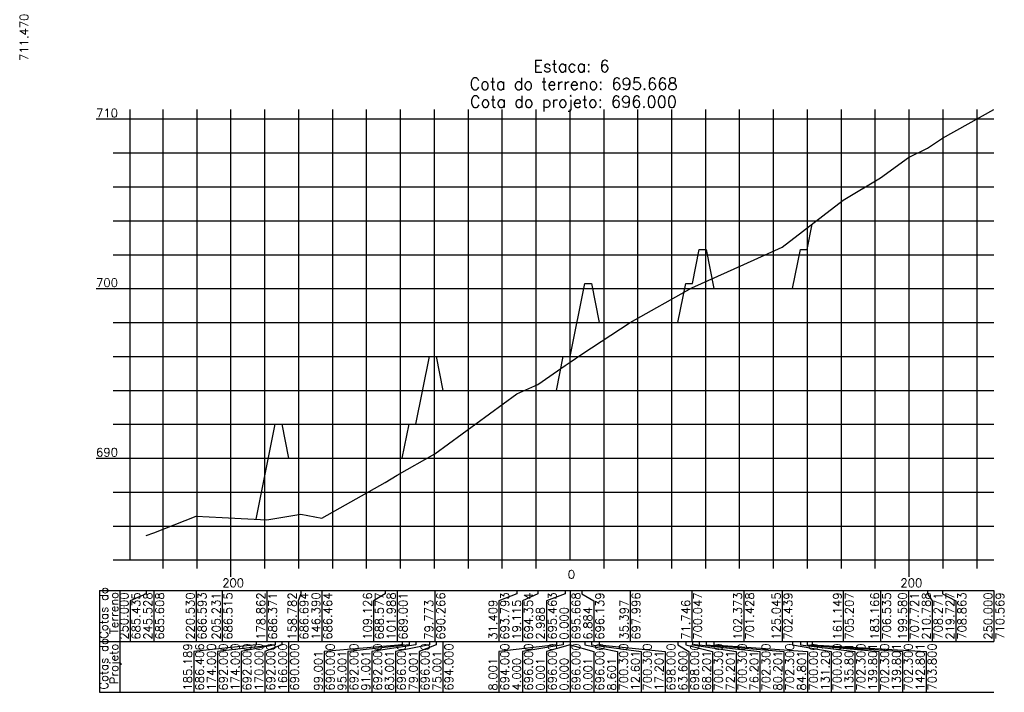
# Model space of a CAD drawing. Header units: inches. Extents: x 0 to 2148, y 0 to 1011.
# Tile 8 of 14: x 860 to 1150, y 416 to 615. Entities that reach past the tile are written whole.
import ezdxf

# ---------------------------------------------------------------- set-up
doc = ezdxf.new("R2010")
doc.units = ezdxf.units.IN
doc.header["$MEASUREMENT"] = 0
doc.linetypes.add('CONTINUO', pattern=[0])
doc.layers.add('TG', color=7, linetype='CONTINUO')
doc.styles.add('SIMPLEX', font='simplex', dxfattribs={"height": 0.2})

msp = doc.modelspace()

# ---------------------------------------------------------------- linework, layer by layer
at = {"layer": 'TG', "color": 4, "linetype": 'CONTINUO', "flags": 128}
for points in [[(892.118, 455.255), (892.118, 588.1)], [(1021.88195, 455.255), (1021.88195, 588.1)], [(882.118, 585.255), (892.118, 585.255)], [(887.118, 575.255), (892.118, 575.255)], [(887.118, 565.255), (892.118, 565.255)], [(887.118, 555.255), (892.118, 555.255)], [(887.118, 545.255), (892.118, 545.255)], [(882.118, 535.255), (892.118, 535.255)], [(887.118, 525.255), (892.118, 525.255)], [(887.118, 515.255), (892.118, 515.255)], [(887.118, 505.255), (892.118, 505.255)], [(887.118, 495.255), (892.118, 495.255)], [(882.118, 485.255), (892.118, 485.255)], [(887.118, 475.255), (892.118, 475.255)], [(887.118, 465.255), (892.118, 465.255)], [(887.118, 455.255), (892.118, 455.255)], [(892.118, 455.255), (1146.88195, 455.255)], [(901.88195, 452.755), (901.88195, 455.255)], [(911.88195, 452.755), (911.88195, 455.255)], [(921.88195, 450.255), (921.88195, 455.255)], [(931.88195, 452.755), (931.88195, 455.255)], [(941.88195, 452.755), (941.88195, 455.255)], [(951.88195, 452.755), (951.88195, 455.255)], [(961.88195, 452.755), (961.88195, 455.255)], [(971.88195, 452.755), (971.88195, 455.255)], [(981.88195, 452.755), (981.88195, 455.255)], [(991.88195, 452.755), (991.88195, 455.255)], [(1001.88195, 452.755), (1001.88195, 455.255)], [(1011.88195, 452.755), (1011.88195, 455.255)], [(1031.88195, 452.755), (1031.88195, 455.255)], [(1041.88195, 452.755), (1041.88195, 455.255)], [(1051.88195, 452.755), (1051.88195, 455.255)], [(1061.88195, 452.755), (1061.88195, 455.255)], [(1071.88195, 452.755), (1071.88195, 455.255)], [(1081.88195, 452.755), (1081.88195, 455.255)], [(1091.88195, 452.755), (1091.88195, 455.255)], [(1101.88195, 452.755), (1101.88195, 455.255)], [(1111.88195, 452.755), (1111.88195, 455.255)], [(1121.88195, 450.255), (1121.88195, 455.255)], [(1131.88195, 452.755), (1131.88195, 455.255)], [(1141.88195, 452.755), (1141.88195, 455.255)]]:
    msp.add_lwpolyline(points, dxfattribs=at)
at = {"layer": 'TG', "color": 1, "linetype": 'CONTINUO', "flags": 128}
msp.add_lwpolyline([(896.88195, 462.43), (899.118, 463.295), (911.617, 468.22), (919.26655, 467.83), (932.45085, 467.11), (942.491, 468.725), (948.687, 467.575), (967.31875, 478.14), (970.8881, 480.26), (981.99525, 486.585), (1006.17735, 504.22), (1012.32465, 507.025), (1020.38805, 512.57), (1021.88195, 513.595), (1025.3241, 515.95), (1039.58045, 525.235), (1057.75495, 535.49), (1073.06835, 542.395), (1084.4044, 547.45), (1102.4565, 561.29), (1113.465, 567.93), (1121.6717, 573.86), (1127.276, 576.61), (1131.7453, 579.57), (1146.88195, 588.1)], dxfattribs=at)
at = {"layer": 'TG', "color": 7, "linetype": 'CONTINUO', "flags": 128}
for points in [[(901.88195, 455.255), (901.88195, 588.1)], [(911.88195, 455.255), (911.88195, 588.1)], [(921.88195, 455.255), (921.88195, 588.1)], [(931.88195, 455.255), (931.88195, 588.1)], [(941.88195, 455.255), (941.88195, 588.1)], [(951.88195, 455.255), (951.88195, 588.1)], [(961.88195, 455.255), (961.88195, 588.1)], [(971.88195, 455.255), (971.88195, 588.1)], [(981.88195, 455.255), (981.88195, 588.1)], [(991.88195, 455.255), (991.88195, 588.1)], [(1001.88195, 455.255), (1001.88195, 588.1)], [(1011.88195, 455.255), (1011.88195, 588.1)], [(1031.88195, 455.255), (1031.88195, 588.1)], [(1041.88195, 455.255), (1041.88195, 588.1)], [(1051.88195, 455.255), (1051.88195, 588.1)], [(1061.88195, 455.255), (1061.88195, 588.1)], [(1071.88195, 455.255), (1071.88195, 588.1)], [(1081.88195, 455.255), (1081.88195, 588.1)], [(1091.88195, 455.255), (1091.88195, 588.1)], [(1101.88195, 455.255), (1101.88195, 588.1)], [(1111.88195, 455.255), (1111.88195, 588.1)], [(1121.88195, 455.255), (1121.88195, 588.1)], [(1131.88195, 455.255), (1131.88195, 588.1)], [(1141.88195, 455.255), (1141.88195, 588.1)], [(892.118, 585.255), (1146.88195, 585.255)], [(892.118, 575.255), (1146.88195, 575.255)], [(892.118, 565.255), (1146.88195, 565.255)], [(892.118, 555.255), (1146.88195, 555.255)], [(892.118, 545.255), (1146.88195, 545.255)], [(892.118, 535.255), (1146.88195, 535.255)], [(892.118, 525.255), (1146.88195, 525.255)], [(892.118, 515.255), (1146.88195, 515.255)], [(892.118, 505.255), (1146.88195, 505.255)], [(892.118, 495.255), (1146.88195, 495.255)], [(892.118, 485.255), (1146.88195, 485.255)], [(892.118, 475.255), (1146.88195, 475.255)], [(892.118, 465.255), (1146.88195, 465.255)], [(883.118, 446.255), (1146.88195, 446.255)], [(883.118, 446.255), (883.118, 431.255)], [(889.118, 446.255), (889.118, 431.255)], [(896.88195, 445.255), (892.118, 443.255)], [(896.88195, 446.255), (896.88195, 445.255)], [(899.118, 446.255), (899.118, 431.255)], [(911.617, 446.255), (911.617, 431.255)], [(919.26655, 446.255), (919.26655, 431.255)], [(932.45085, 446.255), (932.45085, 431.255)], [(942.491, 445.255), (941.687, 443.255)], [(942.491, 446.255), (942.491, 445.255)], [(948.687, 446.255), (948.687, 431.255)], [(967.31875, 445.255), (963.8881, 443.255)], [(967.31875, 446.255), (967.31875, 445.255)], [(970.8881, 446.255), (970.8881, 431.255)], [(981.99525, 446.255), (981.99525, 431.255)], [(1006.17735, 445.255), (1000.88195, 443.255)], [(1006.17735, 446.255), (1006.17735, 445.255)], [(1012.32465, 445.255), (1007.88195, 443.255)], [(1012.32465, 446.255), (1012.32465, 445.255)], [(1020.38805, 445.255), (1014.88195, 443.255)], [(1020.38805, 446.255), (1020.38805, 445.255)], [(1021.88195, 446.255), (1021.88195, 431.255)], [(1025.3241, 446.255), (1025.3241, 445.255)], [(1025.3241, 445.255), (1028.88195, 443.255)], [(1039.58045, 446.255), (1039.58045, 431.255)], [(1057.75495, 446.255), (1057.75495, 431.255)], [(1073.06835, 446.255), (1073.06835, 431.255)], [(1084.4044, 446.255), (1084.4044, 431.255)], [(1102.4565, 446.255), (1102.4565, 431.255)], [(1113.465, 446.255), (1113.465, 431.255)], [(1121.6717, 446.255), (1121.6717, 431.255)], [(1127.276, 446.255), (1127.276, 445.255)], [(1127.276, 445.255), (1128.6717, 443.255)], [(1131.7453, 446.255), (1131.7453, 445.255)], [(1131.7453, 445.255), (1135.6717, 443.255)], [(1146.88195, 446.255), (1146.88195, 431.255)], [(892.118, 443.255), (892.118, 431.255)], [(941.687, 443.255), (941.687, 431.255)], [(963.8881, 443.255), (963.8881, 431.255)], [(1000.88195, 443.255), (1000.88195, 431.255)], [(1007.88195, 443.255), (1007.88195, 431.255)], [(1014.88195, 443.255), (1014.88195, 431.255)], [(1028.88195, 443.255), (1028.88195, 431.255)], [(1128.6717, 443.255), (1128.6717, 431.255)], [(1135.6717, 443.255), (1135.6717, 431.255)], [(883.118, 431.255), (1146.88195, 431.255)], [(883.118, 431.255), (883.118, 416.255)], [(889.118, 431.255), (889.118, 416.255)], [(929.2873, 430.255), (910.8817, 428.255)], [(934.8817, 430.255), (917.8817, 428.255)], [(934.8817, 430.255), (924.8817, 428.255)], [(929.2873, 431.255), (929.2873, 430.255)], [(936.8817, 430.255), (931.8817, 428.255)], [(934.8817, 431.255), (934.8817, 430.255)], [(934.8817, 431.255), (934.8817, 430.255)], [(936.8817, 431.255), (936.8817, 430.255)], [(938.8817, 431.255), (938.8817, 416.255)], [(972.3817, 430.255), (949.3817, 428.255)], [(974.3817, 430.255), (956.3817, 428.255)], [(976.3817, 430.255), (963.3817, 428.255)], [(980.3817, 430.255), (970.3817, 428.255)], [(972.3817, 431.255), (972.3817, 430.255)], [(974.3817, 431.255), (974.3817, 430.255)], [(976.3817, 431.255), (976.3817, 430.255)], [(982.3817, 430.255), (977.3817, 428.255)], [(980.3817, 431.255), (980.3817, 430.255)], [(982.3817, 431.255), (982.3817, 430.255)], [(984.3817, 431.255), (984.3817, 416.255)], [(1017.8817, 430.255), (1000.88195, 428.255)], [(1019.8817, 430.255), (1007.88195, 428.255)], [(1021.8817, 430.255), (1014.88195, 428.255)], [(1017.8817, 431.255), (1017.8817, 430.255)], [(1019.8817, 431.255), (1019.8817, 430.255)], [(1021.8817, 431.255), (1021.8817, 430.255)], [(1021.88195, 431.255), (1021.88195, 416.255)], [(1021.8822, 431.255), (1021.8822, 430.255)], [(1021.8822, 430.255), (1028.88195, 428.255)], [(1026.1822, 431.255), (1026.1822, 430.255)], [(1026.1822, 430.255), (1035.88195, 428.255)], [(1028.1822, 431.255), (1028.1822, 430.255)], [(1028.1822, 430.255), (1042.88195, 428.255)], [(1030.4822, 431.255), (1030.4822, 430.255)], [(1030.4822, 430.255), (1049.88195, 428.255)], [(1053.6822, 431.255), (1053.6822, 430.255)], [(1053.6822, 430.255), (1056.88195, 428.255)], [(1055.9822, 431.255), (1055.9822, 430.255)], [(1055.9822, 430.255), (1063.88195, 428.255)], [(1057.9822, 431.255), (1057.9822, 430.255)], [(1057.9822, 430.255), (1070.88195, 428.255)], [(1059.9822, 431.255), (1059.9822, 430.255)], [(1059.9822, 430.255), (1077.88195, 428.255)], [(1061.9822, 431.255), (1061.9822, 430.255)], [(1061.9822, 430.255), (1084.88195, 428.255)], [(1064.2822, 431.255), (1064.2822, 430.255)], [(1064.2822, 430.255), (1091.88195, 428.255)], [(1087.4822, 431.255), (1087.4822, 430.255)], [(1087.4822, 430.255), (1098.88195, 428.255)], [(1089.7822, 431.255), (1089.7822, 430.255)], [(1089.7822, 430.255), (1105.88195, 428.255)], [(1091.7822, 431.255), (1091.7822, 430.255)], [(1091.7822, 431.255), (1091.7822, 430.255)], [(1091.7822, 430.255), (1112.88195, 428.255)], [(1091.7822, 430.255), (1119.88195, 428.255)], [(1093.2825, 431.255), (1093.2825, 430.255)], [(1093.2825, 430.255), (1126.88195, 428.255)], [(910.8817, 428.255), (910.8817, 416.255)], [(917.8817, 428.255), (917.8817, 416.255)], [(924.8817, 428.255), (924.8817, 416.255)], [(931.8817, 428.255), (931.8817, 416.255)], [(949.3817, 428.255), (949.3817, 416.255)], [(956.3817, 428.255), (956.3817, 416.255)], [(963.3817, 428.255), (963.3817, 416.255)], [(970.3817, 428.255), (970.3817, 416.255)], [(977.3817, 428.255), (977.3817, 416.255)], [(1000.88195, 428.255), (1000.88195, 416.255)], [(1007.88195, 428.255), (1007.88195, 416.255)], [(1014.88195, 428.255), (1014.88195, 416.255)], [(1028.88195, 428.255), (1028.88195, 416.255)], [(1035.88195, 428.255), (1035.88195, 416.255)], [(1042.88195, 428.255), (1042.88195, 416.255)], [(1049.88195, 428.255), (1049.88195, 416.255)], [(1056.88195, 428.255), (1056.88195, 416.255)], [(1063.88195, 428.255), (1063.88195, 416.255)], [(1070.88195, 428.255), (1070.88195, 416.255)], [(1077.88195, 428.255), (1077.88195, 416.255)], [(1084.88195, 428.255), (1084.88195, 416.255)], [(1091.88195, 428.255), (1091.88195, 416.255)], [(1098.88195, 428.255), (1098.88195, 416.255)], [(1105.88195, 428.255), (1105.88195, 416.255)], [(1112.88195, 428.255), (1112.88195, 416.255)], [(1119.88195, 428.255), (1119.88195, 416.255)], [(1126.88195, 428.255), (1126.88195, 416.255)], [(883.118, 416.255), (1146.88195, 416.255)]]:
    msp.add_lwpolyline(points, dxfattribs=at)
at = {"layer": 'TG', "color": 3, "linetype": 'CONTINUO', "flags": 128}
msp.add_lwpolyline([(929.2873, 467.285), (934.8817, 495.255), (934.8817, 495.255), (936.8817, 495.255), (938.8817, 485.255), (972.3817, 485.255), (974.3817, 495.255), (976.3817, 495.255), (980.3817, 515.255), (982.3817, 515.255), (984.3817, 505.255), (1017.8817, 505.255), (1019.8817, 515.255), (1021.8817, 515.255), (1021.88195, 515.255), (1021.8822, 515.255), (1026.1822, 536.755), (1028.1822, 536.755), (1030.4822, 525.255), (1053.6822, 525.255), (1055.9822, 536.755), (1057.9822, 536.755), (1059.9822, 546.755), (1061.9822, 546.755), (1064.2822, 535.255), (1087.4822, 535.255), (1089.7822, 546.755), (1091.7822, 546.755), (1091.7822, 546.755), (1093.2825, 554.255)], dxfattribs=at)

# ---------------------------------------------------------------- texts
at = {"layer": 'TG', "color": 2, "style": 'SIMPLEX'}
for s, p in [('711.470', (862.118, 602.385)), ('Cotas do', (885.618, 432.02553)), ('Terreno', (888.618, 433.40962)), ('250.000', (891.618, 431.755)), ('685.435', (895.118, 431.755)), ('245.528', (898.618, 431.755)), ('685.608', (902.118, 431.755)), ('220.530', (911.117, 431.755)), ('686.593', (914.617, 431.755)), ('205.231', (918.76655, 431.755)), ('686.515', (922.26655, 431.755)), ('178.862', (931.95085, 431.755)), ('686.371', (935.45085, 431.755)), ('158.782', (941.187, 431.755)), ('686.694', (944.687, 431.755)), ('146.390', (948.187, 431.755)), ('686.464', (951.687, 431.755)), ('109.126', (963.3881, 431.755)), ('688.577', (966.8881, 431.755)), ('101.988', (970.3881, 431.755)), ('689.001', (973.8881, 431.755)), ('79.773', (981.49525, 431.755)), ('690.266', (984.99525, 431.755)), ('31.409', (1000.38195, 431.755)), ('693.793', (1003.88195, 431.755)), ('19.115', (1007.38195, 431.755)), ('694.354', (1010.88195, 431.755)), ('695.463', (1017.88195, 431.755)), ('695.668', (1024.88195, 431.755)), ('696.139', (1031.88195, 431.755)), ('35.397', (1039.08045, 431.755)), ('697.996', (1042.58045, 431.755)), ('71.746', (1057.25495, 431.755)), ('700.047', (1060.75495, 431.755)), ('102.373', (1072.56835, 431.755)), ('701.428', (1076.06835, 431.755)), ('125.045', (1083.9044, 431.755)), ('702.439', (1087.4044, 431.755)), ('161.149', (1101.9565, 431.755)), ('705.207', (1105.4565, 431.755)), ('183.166', (1112.965, 431.755)), ('706.535', (1116.465, 431.755)), ('199.580', (1121.1717, 431.755)), ('707.721', (1124.6717, 431.755)), ('210.788', (1128.1717, 431.755)), ('708.271', (1131.6717, 431.755)), ('219.727', (1135.1717, 431.755)), ('708.863', (1138.6717, 431.755)), ('250.000', (1146.38195, 431.755)), ('710.569', (1149.88195, 431.755)), ('2.988', (1014.38195, 431.755)), ('0.000', (1021.38195, 431.755)), ('6.884', (1028.38195, 431.755)), ('Cotas do', (885.618, 417.02553)), ('Projeto', (888.618, 418.60053)), ('185.189', (910.3817, 416.755)), ('686.406', (913.8817, 416.755)), ('174.000', (917.3817, 416.755)), ('692.000', (920.8817, 416.755)), ('174.000', (924.3817, 416.755)), ('692.000', (927.8817, 416.755)), ('170.000', (931.3817, 416.755)), ('692.000', (934.8817, 416.755)), ('166.000', (938.3817, 416.755)), ('690.000', (941.8817, 416.755)), ('99.001', (948.8817, 416.755)), ('690.000', (952.3817, 416.755)), ('95.001', (955.8817, 416.755)), ('692.000', (959.3817, 416.755)), ('91.001', (962.8817, 416.755)), ('692.000', (966.3817, 416.755)), ('83.001', (969.8817, 416.755)), ('696.000', (973.3817, 416.755)), ('79.001', (976.8817, 416.755)), ('696.000', (980.3817, 416.755)), ('75.001', (983.8817, 416.755)), ('694.000', (987.3817, 416.755)), ('694.000', (1003.88195, 416.755)), ('696.000', (1010.88195, 416.755)), ('696.000', (1017.88195, 416.755)), ('696.000', (1024.88195, 416.755)), ('696.000', (1031.88195, 416.755)), ('700.300', (1038.88195, 416.755)), ('12.601', (1042.38195, 416.755)), ('700.300', (1045.88195, 416.755)), ('17.201', (1049.38195, 416.755)), ('698.000', (1052.88195, 416.755)), ('63.600', (1056.38195, 416.755)), ('698.000', (1059.88195, 416.755)), ('68.201', (1063.38195, 416.755)), ('700.300', (1066.88195, 416.755)), ('72.201', (1070.38195, 416.755)), ('700.300', (1073.88195, 416.755)), ('76.201', (1077.38195, 416.755)), ('702.300', (1080.88195, 416.755)), ('80.201', (1084.38195, 416.755)), ('702.300', (1087.88195, 416.755)), ('84.801', (1091.38195, 416.755)), ('700.000', (1094.88195, 416.755)), ('131.201', (1098.38195, 416.755)), ('700.000', (1101.88195, 416.755)), ('135.801', (1105.38195, 416.755)), ('702.300', (1108.88195, 416.755)), ('139.801', (1112.38195, 416.755)), ('702.300', (1115.88195, 416.755)), ('139.801', (1119.38195, 416.755)), ('702.300', (1122.88195, 416.755)), ('142.801', (1126.38195, 416.755)), ('703.800', (1129.88195, 416.755)), ('8.001', (1000.38195, 416.755)), ('4.000', (1007.38195, 416.755)), ('0.001', (1014.38195, 416.755)), ('0.000', (1021.38195, 416.755)), ('0.001', (1028.38195, 416.755)), ('8.601', (1035.38195, 416.755))]:
    msp.add_text(s, height=2.5, rotation=90, dxfattribs=at).set_placement(p)
at = {"layer": 'TG', "color": 1, "style": 'SIMPLEX'}
for s, p in [('Estaca: 6', (1011.03206, 599.1)), ('Cota do terreno: 695.668', (992.2207, 593.85)), ('Cota do projeto: 696.000', (992.36161, 588.6))]:
    msp.add_text(s, height=3.5, dxfattribs=at).set_placement(p)
at = {"layer": 'TG', "color": 2, "style": 'SIMPLEX'}
for s, p in [('710', (882.118, 585.755)), ('700', (882.118, 535.755)), ('690', (882.118, 485.755)), ('0', (1021.21384, 449.755)), ('200', (919.30475, 447.255)), ('200', (1119.30475, 447.255))]:
    msp.add_text(s, height=2.5, dxfattribs=at).set_placement(p)

doc.saveas('drawing.dxf')
